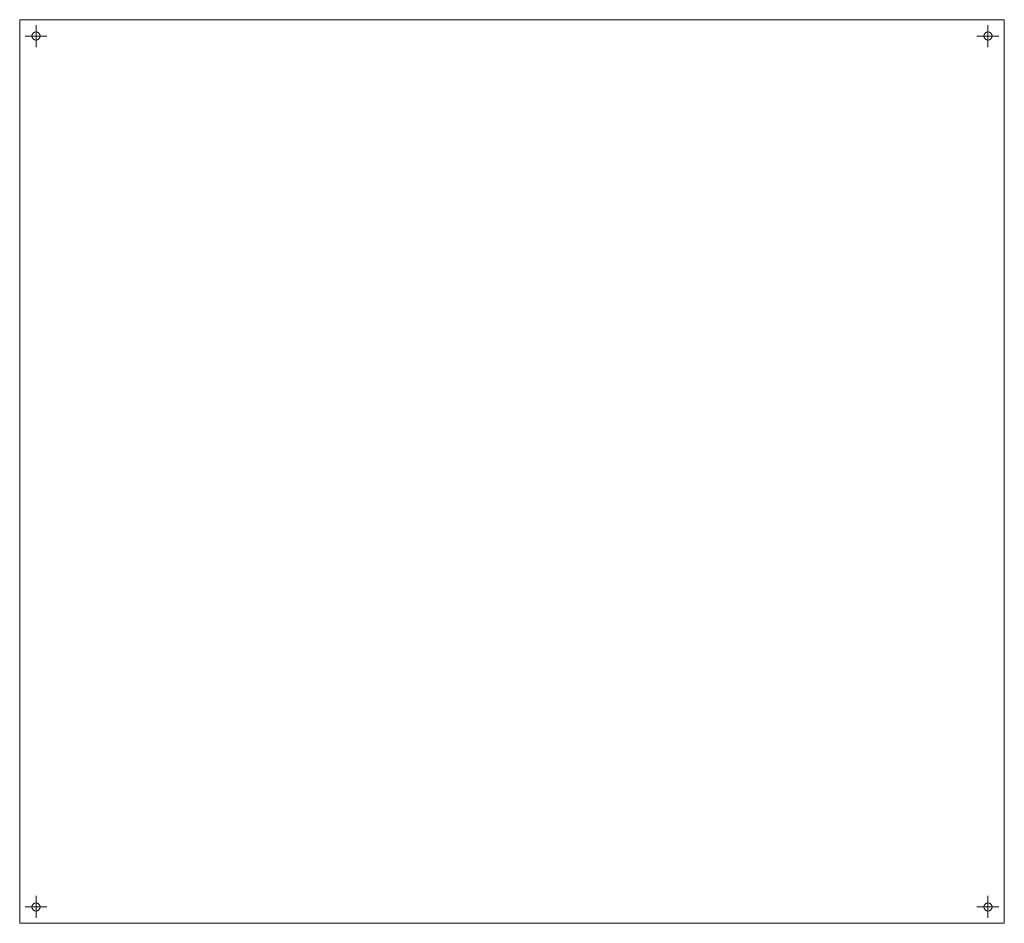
# Model space of a CAD drawing. Header units: millimetres. Extents: x 265 to 627, y 430 to 762.
import ezdxf

# ---------------------------------------------------------------- set-up
doc = ezdxf.new("R2010")
doc.units = ezdxf.units.MM

# ---------------------------------------------------------------- blocks, each defined once
blk = doc.blocks.new('SW_CENTERMARKSYMBOL_0')
at = {"color": 0, "linetype": 'Continuous', "lineweight": 0}
for p, q in [((0, 2.54), (0, 4.04)), ((-2.54, 0), (-4.04, 0)), ((0, 0), (-2.54, 0)), ((0, 0), (0, 2.54)), ((0, 0), (0, -2.54)), ((0, 0), (2.54, 0)), ((2.54, 0), (4.04, 0)), ((0, -2.54), (0, -4.04))]:
    blk.add_line(p, q, dxfattribs=at)
blk = doc.blocks.new('SW_CENTERMARKSYMBOL_1')
at = {"color": 0, "linetype": 'Continuous', "lineweight": 0}
for p, q in [((0, 2.54), (0, 4.04)), ((-2.54, 0), (-4.04, 0)), ((0, 0), (-2.54, 0)), ((0, 0), (0, 2.54)), ((0, 0), (0, -2.54)), ((0, 0), (2.54, 0)), ((2.54, 0), (4.04, 0)), ((0, -2.54), (0, -4.04))]:
    blk.add_line(p, q, dxfattribs=at)
blk = doc.blocks.new('SW_CENTERMARKSYMBOL_2')
at = {"color": 0, "linetype": 'Continuous', "lineweight": 0}
for p, q in [((0, 2.54), (0, 4.04)), ((-2.54, 0), (-4.04, 0)), ((0, 0), (-2.54, 0)), ((0, 0), (0, 2.54)), ((0, 0), (0, -2.54)), ((0, 0), (2.54, 0)), ((2.54, 0), (4.04, 0)), ((0, -2.54), (0, -4.04))]:
    blk.add_line(p, q, dxfattribs=at)
blk = doc.blocks.new('SW_CENTERMARKSYMBOL_3')
at = {"color": 0, "linetype": 'Continuous', "lineweight": 0}
for p, q in [((0, 2.54), (0, 4.04)), ((-2.54, 0), (-4.04, 0)), ((0, 0), (-2.54, 0)), ((0, 0), (0, 2.54)), ((0, 0), (0, -2.54)), ((0, 0), (2.54, 0)), ((2.54, 0), (4.04, 0)), ((0, -2.54), (0, -4.04))]:
    blk.add_line(p, q, dxfattribs=at)

msp = doc.modelspace()

# ---------------------------------------------------------------- linework, layer by layer
at = {"color": 7, "linetype": 'Continuous', "lineweight": 15}
for p, q in [((265.07, 429.8), (265.07, 761.8)), ((265.07, 761.8), (627.07, 761.8)), ((627.07, 429.8), (627.07, 761.8)), ((265.07, 429.8), (627.07, 429.8))]:
    msp.add_line(p, q, dxfattribs=at)
for centre in [(271.07, 755.8), (621.07, 755.8), (271.07, 435.8), (621.07, 435.8)]:
    msp.add_circle(centre, 1.5, dxfattribs=at)

# ---------------------------------------------------------------- block references
at = {"color": 7, "linetype": 'Continuous', "lineweight": 0}
for name, p in [('SW_CENTERMARKSYMBOL_0', (271.07, 755.8)), ('SW_CENTERMARKSYMBOL_1', (621.07, 755.8)), ('SW_CENTERMARKSYMBOL_3', (271.07, 435.8)), ('SW_CENTERMARKSYMBOL_2', (621.07, 435.8))]:
    msp.add_blockref(name, p, dxfattribs=at)

doc.saveas('drawing.dxf')
